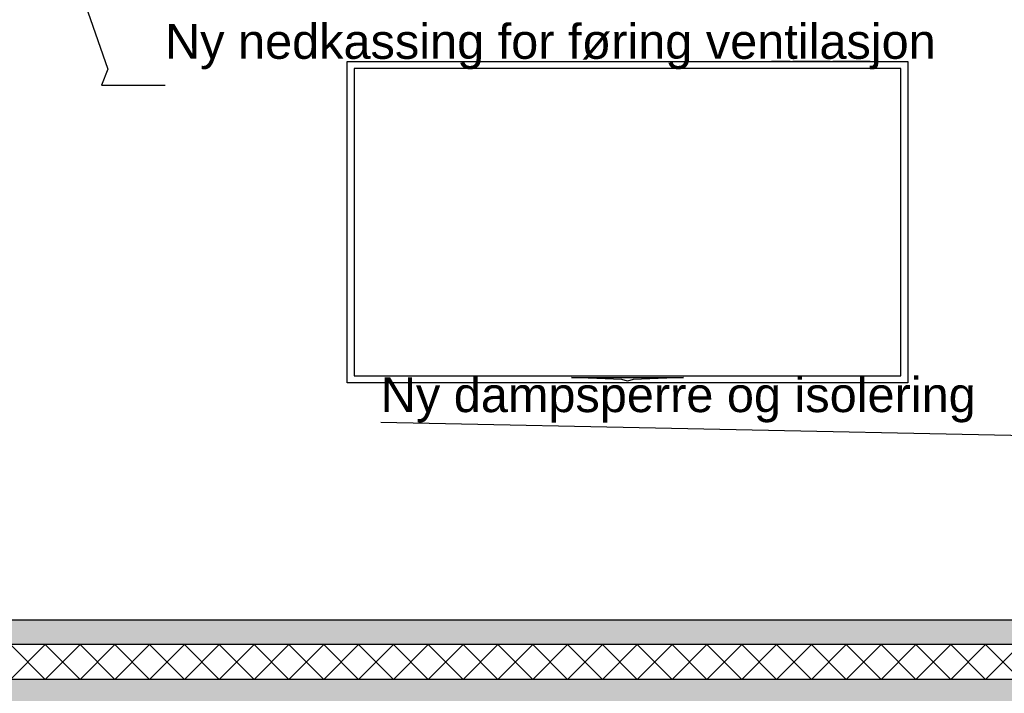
# Model space of a CAD drawing. Header units: millimetres. Extents: x -82116 to -58113, y 850 to 13065.
# Tile 47 of 78: x -64773 to -61946, y 3610 to 5544. Entities that reach past the tile are written whole.
import ezdxf

# ---------------------------------------------------------------- set-up
doc = ezdxf.new("R2010")
doc.units = ezdxf.units.MM
doc.header["$LTSCALE"] = 0.5
doc.header["$MEASUREMENT"] = 0
doc.linetypes.add('PLINE', pattern=[0])
for name, color, linetype in [('252- Gulv på grunn_ bunnplate', 7, 'Continuous'), ('252- Gulv på grunn_ bunnplate (Skravur)', 7, 'Continuous'), ('279- Annet fast inventar(Nye konstruksjoner)', 7, 'Continuous'), ('832- Tekst bygning(Nye konstruksjoner)', 7, 'Continuous')]:
    doc.layers.add(name, color=color, linetype=linetype)
doc.styles.add('GENERATED_STYLE_2', font='arial.ttf')
doc.dimstyles.new('GENERATED_STYLE__1', dxfattribs={"dimtxt": 0.18, "dimasz": 182.4, "dimexe": 0.18, "dimexo": 0.0625, "dimgap": 0, "dimtad": 0, "dimtih": 1, "dimtoh": 1, "dimdec": 4, "dimzin": 0, "dimdsep": 46, "dimcen": 0.09, "dimadec": 0, "dimazin": 0, "dimtfac": 1, "dimtdec": 4, "dimtmove": 0, "dimatfit": 3, "dimldrblk": 'ARROWHEAD_5', "dimfxl": 1, "dimtolj": 1, "dimtzin": 0, "dimarcsym": 0})
pattern_1 = [(0, (0, 0), (0, 311.7692), [30, -150]), (0, (90, 155.9), (0, 311.7692), [30, -150]), (60, (0, 0), (-270, 155.8846), [30, -150]), (60, (180, 0), (-270, 155.8846), [30, -150]), (120, (30, 0), (270, 155.8846), [30, -150]), (120, (210, 0), (270, 155.8846), [30, -150]), (0, (0, 30), (0, 60.000002), [0, -60, 0, -90.000004]), (45, (30, 30), (-42.42641, 42.42641), [0, -45, 0, -75.000003])]

# ---------------------------------------------------------------- blocks, each defined once
blk = doc.blocks.new('*X11')
at = {"layer": '252- Gulv på grunn_ bunnplate (Skravur)', "linetype": 'PLINE'}
for p, q in [((-64800, 3650), (-64700, 3750)), ((-64700, 3650), (-64800, 3750)), ((-64700, 3650), (-64600, 3750)), ((-64600, 3650), (-64700, 3750)), ((-64600, 3650), (-64500, 3750)), ((-64500, 3650), (-64600, 3750)), ((-64500, 3650), (-64400, 3750)), ((-64400, 3650), (-64500, 3750)), ((-64400, 3650), (-64300, 3750)), ((-64300, 3650), (-64400, 3750)), ((-64300, 3650), (-64200, 3750)), ((-64200, 3650), (-64300, 3750)), ((-64200, 3650), (-64100, 3750)), ((-64100, 3650), (-64200, 3750)), ((-64100, 3650), (-64000, 3750)), ((-64000, 3650), (-64100, 3750)), ((-64000, 3650), (-63900, 3750)), ((-63900, 3650), (-64000, 3750)), ((-63900, 3650), (-63800, 3750)), ((-63800, 3650), (-63900, 3750)), ((-63800, 3650), (-63700, 3750)), ((-63700, 3650), (-63800, 3750)), ((-63700, 3650), (-63600, 3750)), ((-63600, 3650), (-63700, 3750)), ((-63600, 3650), (-63500, 3750)), ((-63500, 3650), (-63600, 3750)), ((-63500, 3650), (-63400, 3750)), ((-63400, 3650), (-63500, 3750)), ((-63400, 3650), (-63300, 3750)), ((-63300, 3650), (-63400, 3750)), ((-63300, 3650), (-63200, 3750)), ((-63200, 3650), (-63300, 3750)), ((-63200, 3650), (-63100, 3750)), ((-63100, 3650), (-63200, 3750)), ((-63100, 3650), (-63000, 3750)), ((-63000, 3650), (-63100, 3750)), ((-63000, 3650), (-62900, 3750)), ((-62900, 3650), (-63000, 3750)), ((-62900, 3650), (-62800, 3750)), ((-62800, 3650), (-62900, 3750)), ((-62800, 3650), (-62700, 3750)), ((-62700, 3650), (-62800, 3750)), ((-62700, 3650), (-62600, 3750)), ((-62600, 3650), (-62700, 3750)), ((-62600, 3650), (-62500, 3750)), ((-62500, 3650), (-62600, 3750)), ((-62500, 3650), (-62400, 3750)), ((-62400, 3650), (-62500, 3750)), ((-62400, 3650), (-62300, 3750)), ((-62300, 3650), (-62400, 3750)), ((-62300, 3650), (-62200, 3750)), ((-62200, 3650), (-62300, 3750)), ((-62200, 3650), (-62100, 3750)), ((-62100, 3650), (-62200, 3750)), ((-62100, 3650), (-62000, 3750)), ((-62000, 3650), (-62100, 3750)), ((-62000, 3650), (-61900, 3750)), ((-61900, 3650), (-62000, 3750))]:
    blk.add_line(p, q, dxfattribs=at)
blk = doc.blocks.new('ARROWHEAD_5')
at = {"linetype": 'Continuous'}
blk.add_hatch(color=256, dxfattribs=at).paths.add_polyline_path([(-1, 0.2679), (0, 0), (-1, -0.2679)])
blk.add_line((0, 0), (-1, 0), dxfattribs=at)

msp = doc.modelspace()

# ---------------------------------------------------------------- hatches: boundary and pattern name
at = {"layer": '252- Gulv på grunn_ bunnplate (Skravur)', "linetype": 'Continuous'}
h = msp.add_hatch(dxfattribs=at)
h.set_pattern_fill('Betong_strukturell', color=256, style=0, pattern_type=2)
h.set_pattern_definition(pattern_1)
h.paths.add_polyline_path([(-77653.7, 3750), (-61478.2, 3750), (-61478.2, 3820), (-77653.7, 3820)])
h = msp.add_hatch(dxfattribs=at)
h.set_pattern_fill('Betong_strukturell', color=256, style=0, pattern_type=2)
h.set_pattern_definition(pattern_1)
h.paths.add_polyline_path([(-77588.2, 3570), (-61453.2, 3570), (-61453.2, 3650), (-77588.2, 3650)])

# ---------------------------------------------------------------- linework, layer by layer
at = {"layer": '252- Gulv på grunn_ bunnplate', "linetype": 'PLINE'}
for p, q in [((-61590.7, 3820), (-65073.2, 3820)), ((-61478.2, 3750), (-77653.7, 3750)), ((-61473.2, 3650), (-77588.2, 3650))]:
    msp.add_line(p, q, dxfattribs=at)
at = {"layer": '279- Annet fast inventar(Nye konstruksjoner)', "linetype": 'PLINE'}
for p, q in [((-63832.6, 4501.2), (-63832.6, 5423.6)), ((-63832.6, 5423.6), (-62223.7, 5423.6)), ((-62243.7, 5403.6), (-63812.6, 5403.6)), ((-63812.6, 5403.6), (-63812.6, 4521.2)), ((-62614.5, 5423.6), (-62614.5, 5425.2)), ((-62614.5, 5425.2), (-62560.8, 5425.2)), ((-62560.8, 5425.2), (-62560.8, 5423.6)), ((-62553.2, 5423.6), (-62553.2, 5425.2)), ((-62553.2, 5425.2), (-62445.9, 5425.2)), ((-62445.9, 5425.2), (-62445.9, 5423.6)), ((-62438.3, 5423.6), (-62438.3, 5425.2)), ((-62438.3, 5425.2), (-62331, 5425.2)), ((-62331, 5425.2), (-62331, 5423.6)), ((-62243.7, 4521.2), (-62243.7, 5403.6)), ((-62223.7, 5423.6), (-62223.7, 4501.2)), ((-62223.7, 4501.2), (-63832.6, 4501.2)), ((-63812.6, 4521.2), (-62243.7, 4521.2)), ((-63044.2, 4511.2), (-63189, 4516.2)), ((-63189, 4516.2), (-62867.3, 4516.2)), ((-63012.1, 4511.2), (-63028.2, 4506.2)), ((-62867.3, 4516.2), (-63012.1, 4511.2))]:
    msp.add_line(p, q, dxfattribs=at)
at = {"layer": '279- Annet fast inventar(Nye konstruksjoner)'}
msp.add_line((-63028.2, 4506.2), (-63044.2, 4511.2), dxfattribs=at)

# ---------------------------------------------------------------- block references
at = {"layer": '252- Gulv på grunn_ bunnplate'}
msp.add_blockref('*X11', (0, 0), dxfattribs=at)

# ---------------------------------------------------------------- texts
at = {"layer": '832- Tekst bygning(Nye konstruksjoner)', "linetype": 'Continuous', "char_height": 100, "attachment_point": 7, "style": 'GENERATED_STYLE_2'}
for s, insert in [('\\A1;{\\pql;\\fArial|b0|i0|c0|p0;\\W1.000000;Ny \\fArial|b0|i0|c0|p0;\\W1.000000;nedkassing for føring ventilasjon}', (-64355.8, 5401.3)), ('\\A1;{\\pql;\\fArial|b0|i0|c0|p0;\\W1.000000;Ny dampsperre og isolering}', (-63736.4, 4387.1))]:
    msp.add_mtext(s, dxfattribs=dict(at, insert=insert))

# ---------------------------------------------------------------- leaders
at = {"layer": '832- Tekst bygning(Nye konstruksjoner)', "linetype": 'PLINE', "annotation_type": 0, "has_hookline": 1}
for points, hookline_direction, text_width in [([(-64721.1, 5980), (-64519.7, 5401.3), (-64538.2, 5355.9), (-64355.8, 5355.9)], 0, 2190.7), ([(-61528.2, 4341.7), (-63736.4, 4387.1)], 1, 1686.7)]:
    msp.add_leader(points, dimstyle='GENERATED_STYLE__1', dxfattribs=dict(at, hookline_direction=hookline_direction, text_width=text_width))

doc.saveas('drawing.dxf')
